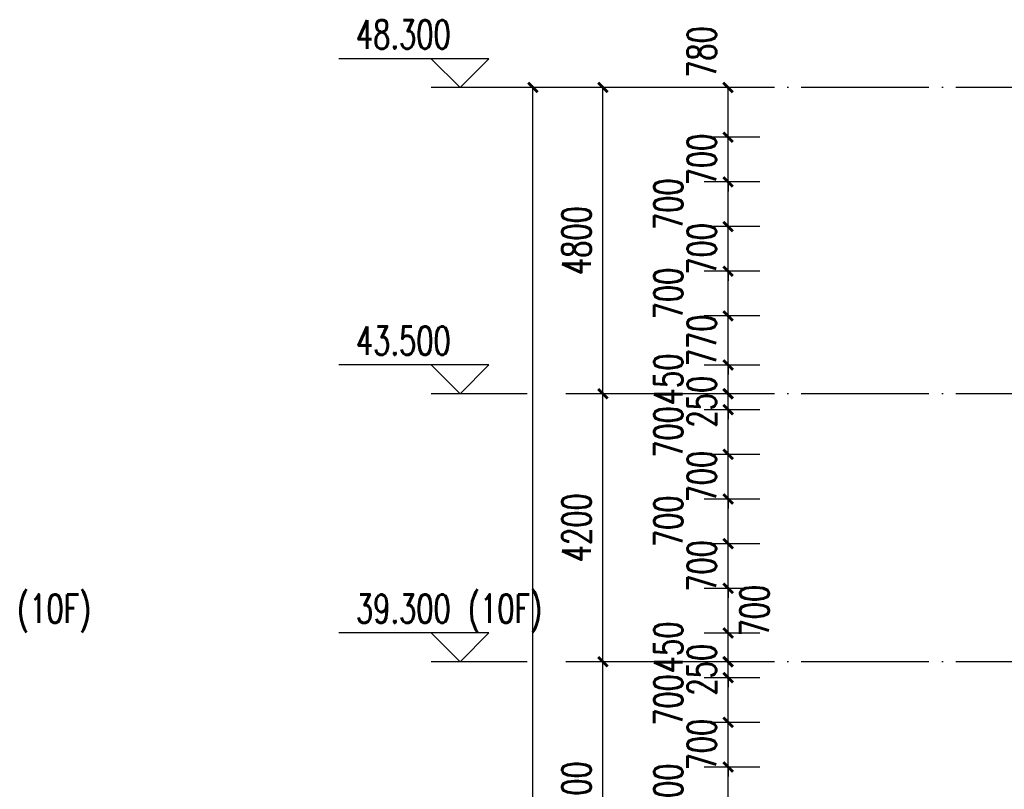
# Model space of a CAD drawing. Header units: millimetres. Extents: x 708158 to 1984082, y -168213 to -53.
# Tile 215 of 220: x 1020050 to 1035470, y -48657 to -36595. Entities that reach past the tile are written whole.
import ezdxf

# ---------------------------------------------------------------- set-up
doc = ezdxf.new("R2010")
doc.units = ezdxf.units.MM
doc.header["$LTSCALE"] = 1000
doc.linetypes.add('DOTE', pattern=[2.42, 2, -0.2, 0.02, -0.2])
doc.layers.get('0').update_dxf_attribs({"color": 8})
for name, color, linetype in [('A-AXIS', 1, 'DOTE'), ('DIM_ELEV', 3, 'Continuous'), ('PUB_DIM', 3, 'Continuous'), ('PUB_TEXT', 7, 'Continuous')]:
    doc.layers.add(name, color=color, linetype=linetype)
doc.styles.add('_TCH_DIM', font='SIMPLEX', dxfattribs={"bigfont": 'GBCBIG'})
doc.styles.add('_TCH_DIM_T3', font='SIMPLEX', dxfattribs={"width": 0.705882, "bigfont": 'GBCBIG'})
doc.dimstyles.new('_TCH_ARCH&&150', dxfattribs={"dimtxt": 446.25, "dimasz": 150, "dimexe": 375, "dimexo": 450, "dimgap": 189.375, "dimtad": 1, "dimdec": 0, "dimzin": 0, "dimdsep": 46, "dimtxsty": '_TCH_DIM_T3', "dimblk": 'ARCHTICK', "dimcen": 0.09, "dimclrt": 7, "dimazin": 2, "dimtfac": 1, "dimtdec": 0, "dimtix": 1, "dimtmove": 2, "dimatfit": 3, "dimfxl": 1, "dimtolj": 1, "dimtzin": 0, "dimarcsym": 0})

# ---------------------------------------------------------------- blocks, each defined once
blk = doc.blocks.new('_ArchTick')
at = {"color": 0, "linetype": 'ByBlock', "const_width": 0.3}
blk.add_lwpolyline([(-0.5, -0.5), (0.5, 0.5)], dxfattribs=at)
blk = doc.blocks.new('*D473')
at = {"layer": 'Defpoints', "color": 0, "transparency": 16777216}
for p in [(1031144, -48307), (1032092, -48307), (1032092, -49007)]:
    blk.add_point(p, dxfattribs=at)
at = {"layer": 'PUB_DIM', "color": 0, "lineweight": -2, "transparency": 16777216}
for p, q in [((1031642, -48307), (1030769, -48307)), ((1031144, -49007), (1031144, -48307)), ((1031642, -49007), (1030769, -49007))]:
    blk.add_line(p, q, dxfattribs=at)
at = {"layer": 'PUB_DIM', "color": 0, "lineweight": -2, "transparency": 16777216, "xscale": 150, "yscale": 150, "zscale": 150}
for p, rotation in [((1031144, -48307), 90), ((1031144, -49007), 270)]:
    blk.add_blockref('_ArchTick', p, dxfattribs=dict(at, rotation=rotation))
at = {"layer": 'PUB_DIM', "color": 7, "transparency": 16777216, "insert": (1030207, -48657), "char_height": 446.2, "attachment_point": 5, "rotation": 90, "style": '_TCH_DIM_T3'}
blk.add_mtext('\\A1;700', dxfattribs=at)
blk = doc.blocks.new('*D474')
at = {"layer": 'Defpoints', "color": 0, "transparency": 16777216}
for p in [(1031144, -47607), (1032092, -47607), (1032092, -48307)]:
    blk.add_point(p, dxfattribs=at)
at = {"layer": 'PUB_DIM', "color": 0, "lineweight": -2, "transparency": 16777216}
for p, q in [((1031144, -47607), (1031144, -47457)), ((1031642, -47607), (1030769, -47607)), ((1031144, -48307), (1031144, -47607)), ((1031642, -48307), (1030769, -48307)), ((1031144, -48307), (1031144, -48457))]:
    blk.add_line(p, q, dxfattribs=at)
at = {"layer": 'PUB_DIM', "color": 0, "lineweight": -2, "transparency": 16777216, "xscale": 150, "yscale": 150, "zscale": 150}
for p, rotation in [((1031144, -47607), 270), ((1031144, -48307), 90)]:
    blk.add_blockref('_ArchTick', p, dxfattribs=dict(at, rotation=rotation))
at = {"layer": 'PUB_DIM', "color": 7, "transparency": 16777216, "insert": (1030732, -47957), "char_height": 446.2, "attachment_point": 5, "rotation": 90, "style": '_TCH_DIM_T3'}
blk.add_mtext('\\A1;700', dxfattribs=at)
blk = doc.blocks.new('*D475')
at = {"layer": 'Defpoints', "color": 0, "transparency": 16777216}
for p in [(1031144, -46907), (1032092, -46907), (1032092, -47607)]:
    blk.add_point(p, dxfattribs=at)
at = {"layer": 'PUB_DIM', "color": 0, "lineweight": -2, "transparency": 16777216}
for p, q in [((1031642, -46907), (1030769, -46907)), ((1031144, -47607), (1031144, -46907)), ((1031642, -47607), (1030769, -47607))]:
    blk.add_line(p, q, dxfattribs=at)
at = {"layer": 'PUB_DIM', "color": 0, "lineweight": -2, "transparency": 16777216, "xscale": 150, "yscale": 150, "zscale": 150}
for p, rotation in [((1031144, -46907), 90), ((1031144, -47607), 270)]:
    blk.add_blockref('_ArchTick', p, dxfattribs=dict(at, rotation=rotation))
at = {"layer": 'PUB_DIM', "color": 7, "transparency": 16777216, "insert": (1030207, -47257), "char_height": 446.2, "attachment_point": 5, "rotation": 90, "style": '_TCH_DIM_T3'}
blk.add_mtext('\\A1;700', dxfattribs=at)
blk = doc.blocks.new('*D476')
at = {"layer": 'Defpoints', "color": 0, "transparency": 16777216}
for p in [(1031144, -46657), (1032092, -46657), (1032092, -46907)]:
    blk.add_point(p, dxfattribs=at)
at = {"layer": 'PUB_DIM', "color": 0, "lineweight": -2, "transparency": 16777216}
for p, q in [((1031144, -46657), (1031144, -46507)), ((1031642, -46657), (1030769, -46657)), ((1031144, -46907), (1031144, -46657)), ((1031642, -46907), (1030769, -46907)), ((1031144, -46907), (1031144, -47057))]:
    blk.add_line(p, q, dxfattribs=at)
at = {"layer": 'PUB_DIM', "color": 0, "lineweight": -2, "transparency": 16777216, "xscale": 150, "yscale": 150, "zscale": 150}
for p, rotation in [((1031144, -46657), 270), ((1031144, -46907), 90)]:
    blk.add_blockref('_ArchTick', p, dxfattribs=dict(at, rotation=rotation))
at = {"layer": 'PUB_DIM', "color": 7, "transparency": 16777216, "insert": (1030732, -46782), "char_height": 446.2, "attachment_point": 5, "rotation": 90, "style": '_TCH_DIM_T3'}
blk.add_mtext('\\A1;250', dxfattribs=at)
blk = doc.blocks.new('*D477')
at = {"layer": 'Defpoints', "color": 0, "transparency": 16777216}
for p in [(1031144, -46207), (1032092, -46207), (1032092, -46657)]:
    blk.add_point(p, dxfattribs=at)
at = {"layer": 'PUB_DIM', "color": 0, "lineweight": -2, "transparency": 16777216}
for p, q in [((1031642, -46207), (1030769, -46207)), ((1031144, -46657), (1031144, -46207)), ((1031642, -46657), (1030769, -46657))]:
    blk.add_line(p, q, dxfattribs=at)
at = {"layer": 'PUB_DIM', "color": 0, "lineweight": -2, "transparency": 16777216, "xscale": 150, "yscale": 150, "zscale": 150}
for p, rotation in [((1031144, -46207), 90), ((1031144, -46657), 270)]:
    blk.add_blockref('_ArchTick', p, dxfattribs=dict(at, rotation=rotation))
at = {"layer": 'PUB_DIM', "color": 7, "transparency": 16777216, "insert": (1030207, -46432), "char_height": 446.2, "attachment_point": 5, "rotation": 90, "style": '_TCH_DIM_T3'}
blk.add_mtext('\\A1;450', dxfattribs=at)
blk = doc.blocks.new('*D478')
at = {"layer": 'Defpoints', "color": 0, "transparency": 16777216}
for p in [(1031144, -45507), (1032092, -45507), (1032092, -46207)]:
    blk.add_point(p, dxfattribs=at)
at = {"layer": 'PUB_DIM', "color": 0, "lineweight": -2, "transparency": 16777216}
for p, q in [((1031642, -45507), (1030769, -45507)), ((1031144, -46207), (1031144, -45507)), ((1031642, -46207), (1030769, -46207))]:
    blk.add_line(p, q, dxfattribs=at)
at = {"layer": 'PUB_DIM', "color": 0, "lineweight": -2, "transparency": 16777216, "xscale": 150, "yscale": 150, "zscale": 150}
for p, rotation in [((1031144, -45507), 90), ((1031144, -46207), 270)]:
    blk.add_blockref('_ArchTick', p, dxfattribs=dict(at, rotation=rotation))
at = {"layer": 'PUB_DIM', "color": 7, "transparency": 16777216, "insert": (1031557, -45857), "char_height": 446.2, "attachment_point": 5, "rotation": 90, "style": '_TCH_DIM_T3'}
blk.add_mtext('\\A1;700', dxfattribs=at)
blk = doc.blocks.new('*D479')
at = {"layer": 'Defpoints', "color": 0, "transparency": 16777216}
for p in [(1031144, -44807), (1032092, -44807), (1032092, -45507)]:
    blk.add_point(p, dxfattribs=at)
at = {"layer": 'PUB_DIM', "color": 0, "lineweight": -2, "transparency": 16777216}
for p, q in [((1031144, -44807), (1031144, -44657)), ((1031642, -44807), (1030769, -44807)), ((1031144, -45507), (1031144, -44807)), ((1031642, -45507), (1030769, -45507)), ((1031144, -45507), (1031144, -45657))]:
    blk.add_line(p, q, dxfattribs=at)
at = {"layer": 'PUB_DIM', "color": 0, "lineweight": -2, "transparency": 16777216, "xscale": 150, "yscale": 150, "zscale": 150}
for p, rotation in [((1031144, -44807), 270), ((1031144, -45507), 90)]:
    blk.add_blockref('_ArchTick', p, dxfattribs=dict(at, rotation=rotation))
at = {"layer": 'PUB_DIM', "color": 7, "transparency": 16777216, "insert": (1030732, -45157), "char_height": 446.2, "attachment_point": 5, "rotation": 90, "style": '_TCH_DIM_T3'}
blk.add_mtext('\\A1;700', dxfattribs=at)
blk = doc.blocks.new('*D480')
at = {"layer": 'Defpoints', "color": 0, "transparency": 16777216}
for p in [(1031144, -44107), (1032092, -44107), (1032092, -44807)]:
    blk.add_point(p, dxfattribs=at)
at = {"layer": 'PUB_DIM', "color": 0, "lineweight": -2, "transparency": 16777216}
for p, q in [((1031642, -44107), (1030769, -44107)), ((1031144, -44807), (1031144, -44107)), ((1031642, -44807), (1030769, -44807))]:
    blk.add_line(p, q, dxfattribs=at)
at = {"layer": 'PUB_DIM', "color": 0, "lineweight": -2, "transparency": 16777216, "xscale": 150, "yscale": 150, "zscale": 150}
for p, rotation in [((1031144, -44107), 90), ((1031144, -44807), 270)]:
    blk.add_blockref('_ArchTick', p, dxfattribs=dict(at, rotation=rotation))
at = {"layer": 'PUB_DIM', "color": 7, "transparency": 16777216, "insert": (1030207, -44457), "char_height": 446.2, "attachment_point": 5, "rotation": 90, "style": '_TCH_DIM_T3'}
blk.add_mtext('\\A1;700', dxfattribs=at)
blk = doc.blocks.new('*D481')
at = {"layer": 'Defpoints', "color": 0, "transparency": 16777216}
for p in [(1031144, -43407), (1032092, -43407), (1032092, -44107)]:
    blk.add_point(p, dxfattribs=at)
at = {"layer": 'PUB_DIM', "color": 0, "lineweight": -2, "transparency": 16777216}
for p, q in [((1031144, -43407), (1031144, -43257)), ((1031642, -43407), (1030769, -43407)), ((1031144, -44107), (1031144, -43407)), ((1031642, -44107), (1030769, -44107)), ((1031144, -44107), (1031144, -44257))]:
    blk.add_line(p, q, dxfattribs=at)
at = {"layer": 'PUB_DIM', "color": 0, "lineweight": -2, "transparency": 16777216, "xscale": 150, "yscale": 150, "zscale": 150}
for p, rotation in [((1031144, -43407), 270), ((1031144, -44107), 90)]:
    blk.add_blockref('_ArchTick', p, dxfattribs=dict(at, rotation=rotation))
at = {"layer": 'PUB_DIM', "color": 7, "transparency": 16777216, "insert": (1030732, -43757), "char_height": 446.2, "attachment_point": 5, "rotation": 90, "style": '_TCH_DIM_T3'}
blk.add_mtext('\\A1;700', dxfattribs=at)
blk = doc.blocks.new('*D482')
at = {"layer": 'Defpoints', "color": 0, "transparency": 16777216}
for p in [(1031144, -42707), (1032092, -42707), (1032092, -43407)]:
    blk.add_point(p, dxfattribs=at)
at = {"layer": 'PUB_DIM', "color": 0, "lineweight": -2, "transparency": 16777216}
for p, q in [((1031642, -42707), (1030769, -42707)), ((1031144, -43407), (1031144, -42707)), ((1031642, -43407), (1030769, -43407))]:
    blk.add_line(p, q, dxfattribs=at)
at = {"layer": 'PUB_DIM', "color": 0, "lineweight": -2, "transparency": 16777216, "xscale": 150, "yscale": 150, "zscale": 150}
for p, rotation in [((1031144, -42707), 90), ((1031144, -43407), 270)]:
    blk.add_blockref('_ArchTick', p, dxfattribs=dict(at, rotation=rotation))
at = {"layer": 'PUB_DIM', "color": 7, "transparency": 16777216, "insert": (1030207, -43057), "char_height": 446.2, "attachment_point": 5, "rotation": 90, "style": '_TCH_DIM_T3'}
blk.add_mtext('\\A1;700', dxfattribs=at)
blk = doc.blocks.new('*D483')
at = {"layer": 'Defpoints', "color": 0, "transparency": 16777216}
for p in [(1031144, -42457), (1032092, -42457), (1032092, -42707)]:
    blk.add_point(p, dxfattribs=at)
at = {"layer": 'PUB_DIM', "color": 0, "lineweight": -2, "transparency": 16777216}
for p, q in [((1031144, -42457), (1031144, -42307)), ((1031642, -42457), (1030769, -42457)), ((1031144, -42707), (1031144, -42457)), ((1031642, -42707), (1030769, -42707)), ((1031144, -42707), (1031144, -42857))]:
    blk.add_line(p, q, dxfattribs=at)
at = {"layer": 'PUB_DIM', "color": 0, "lineweight": -2, "transparency": 16777216, "xscale": 150, "yscale": 150, "zscale": 150}
for p, rotation in [((1031144, -42457), 270), ((1031144, -42707), 90)]:
    blk.add_blockref('_ArchTick', p, dxfattribs=dict(at, rotation=rotation))
at = {"layer": 'PUB_DIM', "color": 7, "transparency": 16777216, "insert": (1030732, -42582), "char_height": 446.2, "attachment_point": 5, "rotation": 90, "style": '_TCH_DIM_T3'}
blk.add_mtext('\\A1;250', dxfattribs=at)
blk = doc.blocks.new('*D484')
at = {"layer": 'Defpoints', "color": 0, "transparency": 16777216}
for p in [(1031144, -42007), (1032092, -42007), (1032092, -42457)]:
    blk.add_point(p, dxfattribs=at)
at = {"layer": 'PUB_DIM', "color": 0, "lineweight": -2, "transparency": 16777216}
for p, q in [((1031642, -42007), (1030769, -42007)), ((1031144, -42457), (1031144, -42007)), ((1031642, -42457), (1030769, -42457))]:
    blk.add_line(p, q, dxfattribs=at)
at = {"layer": 'PUB_DIM', "color": 0, "lineweight": -2, "transparency": 16777216, "xscale": 150, "yscale": 150, "zscale": 150}
for p, rotation in [((1031144, -42007), 90), ((1031144, -42457), 270)]:
    blk.add_blockref('_ArchTick', p, dxfattribs=dict(at, rotation=rotation))
at = {"layer": 'PUB_DIM', "color": 7, "transparency": 16777216, "insert": (1030207, -42232), "char_height": 446.2, "attachment_point": 5, "rotation": 90, "style": '_TCH_DIM_T3'}
blk.add_mtext('\\A1;450', dxfattribs=at)
blk = doc.blocks.new('*D485')
at = {"layer": 'Defpoints', "color": 0, "transparency": 16777216}
for p in [(1031144, -41237), (1032092, -41237), (1032092, -42007)]:
    blk.add_point(p, dxfattribs=at)
at = {"layer": 'PUB_DIM', "color": 0, "lineweight": -2, "transparency": 16777216}
for p, q in [((1031144, -41237), (1031144, -41087)), ((1031642, -41237), (1030769, -41237)), ((1031144, -42007), (1031144, -41237)), ((1031642, -42007), (1030769, -42007)), ((1031144, -42007), (1031144, -42157))]:
    blk.add_line(p, q, dxfattribs=at)
at = {"layer": 'PUB_DIM', "color": 0, "lineweight": -2, "transparency": 16777216, "xscale": 150, "yscale": 150, "zscale": 150}
for p, rotation in [((1031144, -41237), 270), ((1031144, -42007), 90)]:
    blk.add_blockref('_ArchTick', p, dxfattribs=dict(at, rotation=rotation))
at = {"layer": 'PUB_DIM', "color": 7, "transparency": 16777216, "insert": (1030732, -41622), "char_height": 446.2, "attachment_point": 5, "rotation": 90, "style": '_TCH_DIM_T3'}
blk.add_mtext('\\A1;770', dxfattribs=at)
blk = doc.blocks.new('*D486')
at = {"layer": 'Defpoints', "color": 0, "transparency": 16777216}
for p in [(1031144, -40537), (1032092, -40537), (1032092, -41237)]:
    blk.add_point(p, dxfattribs=at)
at = {"layer": 'PUB_DIM', "color": 0, "lineweight": -2, "transparency": 16777216}
for p, q in [((1031642, -40537), (1030769, -40537)), ((1031144, -41237), (1031144, -40537)), ((1031642, -41237), (1030769, -41237))]:
    blk.add_line(p, q, dxfattribs=at)
at = {"layer": 'PUB_DIM', "color": 0, "lineweight": -2, "transparency": 16777216, "xscale": 150, "yscale": 150, "zscale": 150}
for p, rotation in [((1031144, -40537), 90), ((1031144, -41237), 270)]:
    blk.add_blockref('_ArchTick', p, dxfattribs=dict(at, rotation=rotation))
at = {"layer": 'PUB_DIM', "color": 7, "transparency": 16777216, "insert": (1030207, -40887), "char_height": 446.2, "attachment_point": 5, "rotation": 90, "style": '_TCH_DIM_T3'}
blk.add_mtext('\\A1;700', dxfattribs=at)
blk = doc.blocks.new('*D487')
at = {"layer": 'Defpoints', "color": 0, "transparency": 16777216}
for p in [(1031144, -39837), (1032092, -39837), (1032092, -40537)]:
    blk.add_point(p, dxfattribs=at)
at = {"layer": 'PUB_DIM', "color": 0, "lineweight": -2, "transparency": 16777216}
for p, q in [((1031144, -39837), (1031144, -39687)), ((1031642, -39837), (1030769, -39837)), ((1031144, -40537), (1031144, -39837)), ((1031642, -40537), (1030769, -40537)), ((1031144, -40537), (1031144, -40687))]:
    blk.add_line(p, q, dxfattribs=at)
at = {"layer": 'PUB_DIM', "color": 0, "lineweight": -2, "transparency": 16777216, "xscale": 150, "yscale": 150, "zscale": 150}
for p, rotation in [((1031144, -39837), 270), ((1031144, -40537), 90)]:
    blk.add_blockref('_ArchTick', p, dxfattribs=dict(at, rotation=rotation))
at = {"layer": 'PUB_DIM', "color": 7, "transparency": 16777216, "insert": (1030732, -40187), "char_height": 446.2, "attachment_point": 5, "rotation": 90, "style": '_TCH_DIM_T3'}
blk.add_mtext('\\A1;700', dxfattribs=at)
blk = doc.blocks.new('*D488')
at = {"layer": 'Defpoints', "color": 0, "transparency": 16777216}
for p in [(1031144, -39137), (1032092, -39137), (1032092, -39837)]:
    blk.add_point(p, dxfattribs=at)
at = {"layer": 'PUB_DIM', "color": 0, "lineweight": -2, "transparency": 16777216}
for p, q in [((1031642, -39137), (1030769, -39137)), ((1031144, -39837), (1031144, -39137)), ((1031642, -39837), (1030769, -39837))]:
    blk.add_line(p, q, dxfattribs=at)
at = {"layer": 'PUB_DIM', "color": 0, "lineweight": -2, "transparency": 16777216, "xscale": 150, "yscale": 150, "zscale": 150}
for p, rotation in [((1031144, -39137), 90), ((1031144, -39837), 270)]:
    blk.add_blockref('_ArchTick', p, dxfattribs=dict(at, rotation=rotation))
at = {"layer": 'PUB_DIM', "color": 7, "transparency": 16777216, "insert": (1030207, -39487), "char_height": 446.2, "attachment_point": 5, "rotation": 90, "style": '_TCH_DIM_T3'}
blk.add_mtext('\\A1;700', dxfattribs=at)
blk = doc.blocks.new('*D489')
at = {"layer": 'Defpoints', "color": 0, "transparency": 16777216}
for p in [(1031144, -38437), (1032092, -38437), (1032092, -39137)]:
    blk.add_point(p, dxfattribs=at)
at = {"layer": 'PUB_DIM', "color": 0, "lineweight": -2, "transparency": 16777216}
for p, q in [((1031144, -38437), (1031144, -38287)), ((1031642, -38437), (1030769, -38437)), ((1031144, -39137), (1031144, -38437)), ((1031642, -39137), (1030769, -39137)), ((1031144, -39137), (1031144, -39287))]:
    blk.add_line(p, q, dxfattribs=at)
at = {"layer": 'PUB_DIM', "color": 0, "lineweight": -2, "transparency": 16777216, "xscale": 150, "yscale": 150, "zscale": 150}
for p, rotation in [((1031144, -38437), 270), ((1031144, -39137), 90)]:
    blk.add_blockref('_ArchTick', p, dxfattribs=dict(at, rotation=rotation))
at = {"layer": 'PUB_DIM', "color": 7, "transparency": 16777216, "insert": (1030732, -38787), "char_height": 446.2, "attachment_point": 5, "rotation": 90, "style": '_TCH_DIM_T3'}
blk.add_mtext('\\A1;700', dxfattribs=at)
blk = doc.blocks.new('*D490')
at = {"layer": 'Defpoints', "color": 0, "transparency": 16777216}
for p in [(1031144, -37657), (1032092, -37657), (1032092, -38437)]:
    blk.add_point(p, dxfattribs=at)
at = {"layer": 'PUB_DIM', "color": 0, "lineweight": -2, "transparency": 16777216}
for p, q in [((1031642, -37657), (1030769, -37657)), ((1031144, -38437), (1031144, -37657)), ((1031642, -38437), (1030769, -38437))]:
    blk.add_line(p, q, dxfattribs=at)
at = {"layer": 'PUB_DIM', "color": 0, "lineweight": -2, "transparency": 16777216, "xscale": 150, "yscale": 150, "zscale": 150}
for p, rotation in [((1031144, -37657), 90), ((1031144, -38437), 270)]:
    blk.add_blockref('_ArchTick', p, dxfattribs=dict(at, rotation=rotation))
at = {"layer": 'PUB_DIM', "color": 7, "transparency": 16777216, "insert": (1030732, -37102), "char_height": 446.2, "attachment_point": 5, "rotation": 90, "style": '_TCH_DIM_T3'}
blk.add_mtext('\\A1;780', dxfattribs=at)
blk = doc.blocks.new('*D743')
at = {"layer": 'Defpoints', "color": 0, "transparency": 16777216}
for p in [(1028087, -37657), (1030560, -37657), (1030560, -85957)]:
    blk.add_point(p, dxfattribs=at)
at = {"layer": 'PUB_DIM', "color": 0, "lineweight": -2, "transparency": 16777216}
for p, q in [((1030110, -37657), (1027712, -37657)), ((1028087, -85957), (1028087, -37657)), ((1030110, -85957), (1027712, -85957))]:
    blk.add_line(p, q, dxfattribs=at)
at = {"layer": 'PUB_DIM', "color": 0, "lineweight": -2, "transparency": 16777216, "xscale": 150, "yscale": 150, "zscale": 150}
for p, rotation in [((1028087, -37657), 90), ((1028087, -85957), 270)]:
    blk.add_blockref('_ArchTick', p, dxfattribs=dict(at, rotation=rotation))
at = {"layer": 'PUB_DIM', "color": 7, "transparency": 16777216, "insert": (1027674, -61807), "char_height": 446.2, "attachment_point": 5, "rotation": 90, "style": '_TCH_DIM_T3'}
blk.add_mtext('\\A1;48300', dxfattribs=at)
blk = doc.blocks.new('*D752')
at = {"layer": 'Defpoints', "color": 0, "transparency": 16777216}
for p in [(1029183, -46657), (1030560, -46657), (1030560, -50857)]:
    blk.add_point(p, dxfattribs=at)
at = {"layer": 'PUB_DIM', "color": 0, "lineweight": -2, "transparency": 16777216}
for p, q in [((1030110, -46657), (1028808, -46657)), ((1029183, -50857), (1029183, -46657)), ((1030110, -50857), (1028808, -50857))]:
    blk.add_line(p, q, dxfattribs=at)
at = {"layer": 'PUB_DIM', "color": 0, "lineweight": -2, "transparency": 16777216, "xscale": 150, "yscale": 150, "zscale": 150}
for p, rotation in [((1029183, -46657), 90), ((1029183, -50857), 270)]:
    blk.add_blockref('_ArchTick', p, dxfattribs=dict(at, rotation=rotation))
at = {"layer": 'PUB_DIM', "color": 7, "transparency": 16777216, "insert": (1028771, -48757), "char_height": 446.2, "attachment_point": 5, "rotation": 90, "style": '_TCH_DIM_T3'}
blk.add_mtext('\\A1;4200', dxfattribs=at)
blk = doc.blocks.new('*D753')
at = {"layer": 'Defpoints', "color": 0, "transparency": 16777216}
for p in [(1029183, -42457), (1030560, -42457), (1030560, -46657)]:
    blk.add_point(p, dxfattribs=at)
at = {"layer": 'PUB_DIM', "color": 0, "lineweight": -2, "transparency": 16777216}
for p, q in [((1030110, -42457), (1028808, -42457)), ((1029183, -46657), (1029183, -42457)), ((1030110, -46657), (1028808, -46657))]:
    blk.add_line(p, q, dxfattribs=at)
at = {"layer": 'PUB_DIM', "color": 0, "lineweight": -2, "transparency": 16777216, "xscale": 150, "yscale": 150, "zscale": 150}
for p, rotation in [((1029183, -42457), 90), ((1029183, -46657), 270)]:
    blk.add_blockref('_ArchTick', p, dxfattribs=dict(at, rotation=rotation))
at = {"layer": 'PUB_DIM', "color": 7, "transparency": 16777216, "insert": (1028771, -44557), "char_height": 446.2, "attachment_point": 5, "rotation": 90, "style": '_TCH_DIM_T3'}
blk.add_mtext('\\A1;4200', dxfattribs=at)
blk = doc.blocks.new('*D754')
at = {"layer": 'Defpoints', "color": 0, "transparency": 16777216}
for p in [(1029183, -37657), (1030560, -37657), (1030560, -42457)]:
    blk.add_point(p, dxfattribs=at)
at = {"layer": 'PUB_DIM', "color": 0, "lineweight": -2, "transparency": 16777216}
for p, q in [((1030110, -37657), (1028808, -37657)), ((1029183, -42457), (1029183, -37657)), ((1030110, -42457), (1028808, -42457))]:
    blk.add_line(p, q, dxfattribs=at)
at = {"layer": 'PUB_DIM', "color": 0, "lineweight": -2, "transparency": 16777216, "xscale": 150, "yscale": 150, "zscale": 150}
for p, rotation in [((1029183, -37657), 90), ((1029183, -42457), 270)]:
    blk.add_blockref('_ArchTick', p, dxfattribs=dict(at, rotation=rotation))
at = {"layer": 'PUB_DIM', "color": 7, "transparency": 16777216, "insert": (1028771, -40057), "char_height": 446.2, "attachment_point": 5, "rotation": 90, "style": '_TCH_DIM_T3'}
blk.add_mtext('\\A1;4800', dxfattribs=at)

msp = doc.modelspace()

# ---------------------------------------------------------------- linework, layer by layer
at = {"layer": 'A-AXIS'}
for p, q in [((1070590.5, -37656.7), (1028603.6, -37656.7)), ((1070590.5, -42456.7), (1028603.6, -42456.7)), ((1070590.5, -46656.7), (1028603.6, -46656.7))]:
    msp.add_line(p, q, dxfattribs=at)
at = {"layer": 'DIM_ELEV'}
for p, q in [((1027396.6, -37206.7), (1025049.1, -37206.7)), ((1026946.6, -37656.7), (1026496.6, -37206.7)), ((1026946.6, -37656.7), (1027396.6, -37206.7)), ((1027996.6, -37656.7), (1026496.6, -37656.7)), ((1027396.6, -42006.7), (1025049.1, -42006.7)), ((1026946.6, -42456.7), (1026496.6, -42006.7)), ((1026946.6, -42456.7), (1027396.6, -42006.7)), ((1027996.6, -42456.7), (1026496.6, -42456.7)), ((1027396.6, -46206.7), (1025049.1, -46206.7)), ((1026946.6, -46656.7), (1026496.6, -46206.7)), ((1026946.6, -46656.7), (1027396.6, -46206.7)), ((1027996.6, -46656.7), (1026496.6, -46656.7))]:
    msp.add_line(p, q, dxfattribs=at)

# ---------------------------------------------------------------- texts
at = {"layer": 'PUB_TEXT', "style": '_TCH_DIM', "width": 0.705882}
for s, p in [('48.300', (1025316.1, -37049.2)), ('43.500', (1025316.1, -41849.2)), ('(10F)', (1020010.6, -46049.2)), ('39.300', (1025316.1, -46049.2)), ('(10F)', (1027071.1, -46049.2))]:
    msp.add_text(s, height=446.25, dxfattribs=at).set_placement(p)

# ---------------------------------------------------------------- dimensions: what is measured, and where the dimension line sits
at = {"layer": 'PUB_DIM'}
for base, p1, p2, picture, middle in [((1031144, -37656.7), (1032091.8, -38436.7), (1032091.8, -37656.7), '*D490', (1030731.5, -37101.7)), ((1031144, -39136.7), (1032091.8, -39836.7), (1032091.8, -39136.7), '*D488', (1030206.5, -39486.7)), ((1031144, -40536.7), (1032091.8, -41236.7), (1032091.8, -40536.7), '*D486', (1030206.5, -40886.7)), ((1031144, -42006.7), (1032091.8, -42456.7), (1032091.8, -42006.7), '*D484', (1030206.5, -42231.7)), ((1031144, -42706.7), (1032091.8, -43406.7), (1032091.8, -42706.7), '*D482', (1030206.5, -43056.7)), ((1031144, -44106.7), (1032091.8, -44806.7), (1032091.8, -44106.7), '*D480', (1030206.5, -44456.7)), ((1031144, -45506.7), (1032091.8, -46206.7), (1032091.8, -45506.7), '*D478', (1031556.5, -45856.7)), ((1031144, -46206.7), (1032091.8, -46656.7), (1032091.8, -46206.7), '*D477', (1030206.5, -46431.7)), ((1031144, -46906.7), (1032091.8, -47606.7), (1032091.8, -46906.7), '*D475', (1030206.5, -47256.7)), ((1031144, -48306.7), (1032091.8, -49006.7), (1032091.8, -48306.7), '*D473', (1030206.5, -48656.7))]:
    dim = msp.add_linear_dim(base=base, p1=p1, p2=p2, angle=90, dimstyle='_TCH_ARCH&&150', dxfattribs=at)
    dim.commit()
    dim.dimension.update_dxf_attribs({"geometry": picture, "text_midpoint": middle, "dimtype": 129})
for p1, p2, distance, picture, middle in [((1030560.1, -85956.7), (1030560.1, -37656.7), 2473.1, '*D743', (1027674.5, -61806.7)), ((1030560.1, -42456.7), (1030560.1, -37656.7), 1376.7, '*D754', (1028770.9, -40056.7)), ((1032091.8, -39136.7), (1032091.8, -38436.7), 947.8, '*D489', (1030731.5, -38786.7)), ((1032091.8, -40536.7), (1032091.8, -39836.7), 947.8, '*D487', (1030731.5, -40186.7)), ((1032091.8, -42006.7), (1032091.8, -41236.7), 947.8, '*D485', (1030731.5, -41621.7)), ((1032091.8, -42706.7), (1032091.8, -42456.7), 947.8, '*D483', (1030731.5, -42581.7)), ((1030560.1, -46656.7), (1030560.1, -42456.7), 1376.7, '*D753', (1028770.9, -44556.7)), ((1032091.8, -44106.7), (1032091.8, -43406.7), 947.8, '*D481', (1030731.5, -43756.7)), ((1032091.8, -45506.7), (1032091.8, -44806.7), 947.8, '*D479', (1030731.5, -45156.7)), ((1032091.8, -46906.7), (1032091.8, -46656.7), 947.8, '*D476', (1030731.5, -46781.7)), ((1030560.1, -50856.7), (1030560.1, -46656.7), 1376.7, '*D752', (1028770.9, -48756.7)), ((1032091.8, -48306.7), (1032091.8, -47606.7), 947.8, '*D474', (1030731.5, -47956.7))]:
    dim = msp.add_aligned_dim(p1=p1, p2=p2, distance=distance, dimstyle='_TCH_ARCH&&150', dxfattribs=at)
    dim.commit()
    dim.dimension.update_dxf_attribs({"geometry": picture, "text_midpoint": middle})

doc.saveas('drawing.dxf')
